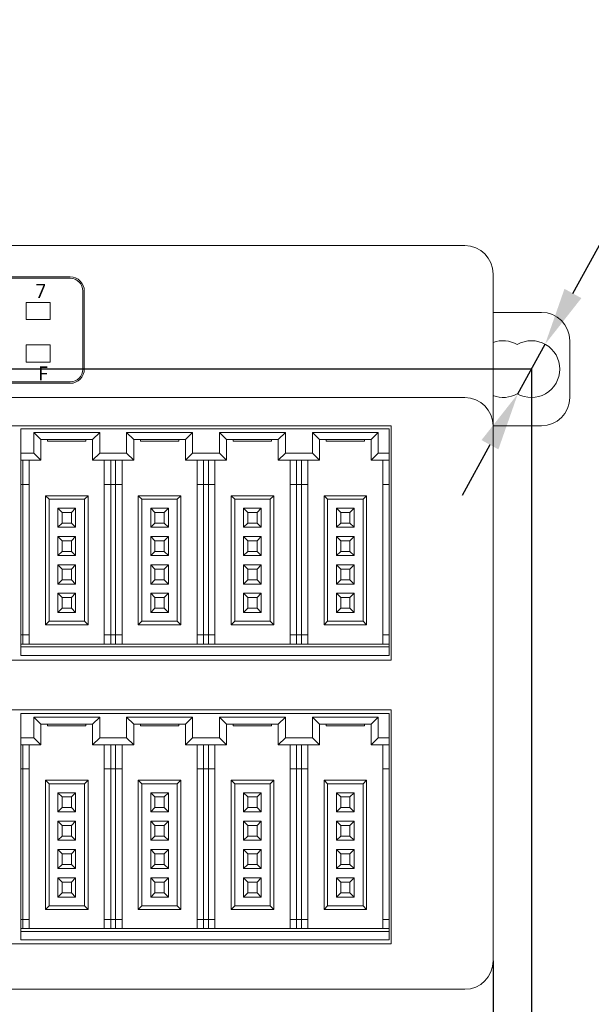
# Model space of a CAD drawing. Header units: millimetres. Extents: x 2293 to 4250, y -591 to 894.
# Tile 25 of 117: x 3591 to 3631, y 115 to 185. Entities that reach past the tile are written whole.
import ezdxf

# ---------------------------------------------------------------- set-up
doc = ezdxf.new("R2010")
doc.units = ezdxf.units.MM
doc.header["$PDSIZE"] = -1
doc.layers.add('1', color=7, linetype='Continuous', lineweight=13)
doc.dimstyles.new('ISO-25', dxfattribs={"dimtxt": 2.5, "dimasz": 2.5, "dimexe": 1.25, "dimexo": 0.625, "dimtad": 1, "dimtxsty": 'Standard', "dimcen": 2.5, "dimadec": 0, "dimazin": 0, "dimtfac": 1, "dimtmove": 0, "dimatfit": 3, "dimfxl": 1, "dimarcsym": 0})

# ---------------------------------------------------------------- blocks, each defined once
blk = doc.blocks.new('*D112')
at = {"color": 0, "lineweight": -2}
for p, q in [((3463.945, 118.506), (3463.945, 93.169)), ((3624.245, 118.506), (3624.245, 93.169)), ((3468.025, 95.169), (3620.165, 95.169))]:
    blk.add_line(p, q, dxfattribs=at)
at = {"color": 0}
for points in [[(3468.025, 95.849), (3468.025, 94.489), (3463.945, 95.169)], [(3620.165, 94.489), (3620.165, 95.849), (3624.245, 95.169)]]:
    blk.add_solid(points, dxfattribs=at)
at = {"layer": 'Defpoints', "color": 0}
for p in [(3463.945, 118.506), (3624.245, 118.506), (3624.245, 95.169)]:
    blk.add_point(p, dxfattribs=at)
at = {"color": 0, "insert": (3544.095, 98.735), "char_height": 3.5, "attachment_point": 5}
blk.add_mtext('160,3%%p0,5', dxfattribs=at)
blk = doc.blocks.new('*D114')
at = {"color": 0, "lineweight": -2}
for p, q in [((3626.945, 160.206), (3450.102, 160.206)), ((3452.102, 156.126), (3452.102, 145.98)), ((3452.102, 129.286), (3452.102, 139.432)), ((3461.245, 125.206), (3450.102, 125.206))]:
    blk.add_line(p, q, dxfattribs=at)
at = {"color": 0}
for points in [[(3452.782, 156.126), (3451.422, 156.126), (3452.102, 160.206)], [(3451.422, 129.286), (3452.782, 129.286), (3452.102, 125.206)]]:
    blk.add_solid(points, dxfattribs=at)
at = {"layer": 'Defpoints', "color": 0}
for p in [(3452.102, 160.206), (3626.945, 160.206), (3461.245, 125.206)]:
    blk.add_point(p, dxfattribs=at)
at = {"color": 0, "insert": (3452.102, 142.706), "char_height": 3.5, "attachment_point": 5}
blk.add_mtext('(35)', dxfattribs=at)
blk = doc.blocks.new('*D115')
at = {"color": 0, "lineweight": -2}
for p, q in [((3626.945, 160.206), (3626.945, 79.056)), ((3461.245, 125.206), (3461.245, 79.056)), ((3465.325, 81.056), (3622.865, 81.056))]:
    blk.add_line(p, q, dxfattribs=at)
at = {"color": 0}
for points in [[(3465.325, 81.736), (3465.325, 80.376), (3461.245, 81.056)], [(3622.865, 80.376), (3622.865, 81.736), (3626.945, 81.056)]]:
    blk.add_solid(points, dxfattribs=at)
at = {"layer": 'Defpoints', "color": 0}
for p in [(3626.945, 160.206), (3461.245, 125.206), (3626.945, 81.056)]:
    blk.add_point(p, dxfattribs=at)
at = {"color": 0, "insert": (3544.095, 84.622), "char_height": 3.5, "attachment_point": 5}
blk.add_mtext('(165,7)', dxfattribs=at)
blk = doc.blocks.new('*D119')
at = {"color": 0, "lineweight": -2}
for p, q in [((3629.872, 165.535), (3637.113, 178.718)), ((3656.72, 178.718), (3637.113, 178.718)), ((3625.982, 158.453), (3627.908, 161.959)), ((3624.018, 154.877), (3622.053, 151.301))]:
    blk.add_line(p, q, dxfattribs=at)
at = {"color": 0}
for points in [[(3629.276, 165.862), (3630.468, 165.207), (3627.908, 161.959)], [(3624.614, 154.549), (3623.422, 155.204), (3625.982, 158.453)]]:
    blk.add_solid(points, dxfattribs=at)
at = {"layer": 'Defpoints', "color": 0}
for p in [(3627.908, 161.959), (3625.982, 158.453)]:
    blk.add_point(p, dxfattribs=at)
at = {"color": 0, "insert": (3648.553, 182.284), "char_height": 3.5, "attachment_point": 5}
blk.add_mtext('∅4%%p0,1', dxfattribs=at)

msp = doc.modelspace()

# ---------------------------------------------------------------- linework, layer by layer
at = {"layer": '1', "color": 92, "linetype": 'Continuous', "lineweight": 13}
for p, q in [((3465.945, 168.906), (3622.245, 168.906)), ((3624.245, 166.906), (3624.245, 159.034)), ((3624.245, 118.506), (3624.245, 156.206)), ((3493.245, 116.506), (3622.245, 116.506))]:
    msp.add_line(p, q, dxfattribs=at)
at = {"layer": '1', "color": 7, "linetype": 'Continuous', "lineweight": 18}
for p, q in [((3465.945, 168.906), (3622.245, 168.906)), ((3493.245, 166.706), (3594.405, 166.706)), ((3594.405, 166.606), (3493.245, 166.606)), ((3624.245, 166.906), (3624.245, 159.034)), ((3595.305, 160.206), (3595.305, 165.706)), ((3595.405, 165.706), (3595.405, 160.206)), ((3591.305, 164.906), (3591.305, 163.706)), ((3593.005, 164.906), (3591.305, 164.906)), ((3591.305, 164.906), (3591.305, 163.706)), ((3593.005, 164.906), (3591.305, 164.906)), ((3593.005, 163.706), (3593.005, 164.906)), ((3593.005, 163.706), (3593.005, 164.906)), ((3627.645, 164.206), (3624.245, 164.206)), ((3591.305, 163.706), (3593.005, 163.706)), ((3591.305, 163.706), (3593.005, 163.706)), ((3591.305, 161.906), (3591.305, 160.706)), ((3593.005, 161.906), (3591.305, 161.906)), ((3593.005, 161.906), (3591.305, 161.906)), ((3591.305, 161.906), (3591.305, 160.706)), ((3593.005, 160.706), (3593.005, 161.906)), ((3593.005, 160.706), (3593.005, 161.906)), ((3629.645, 158.206), (3629.645, 162.206)), ((3591.305, 160.706), (3593.005, 160.706)), ((3591.305, 160.706), (3593.005, 160.706)), ((3493.245, 159.306), (3594.405, 159.306)), ((3594.405, 159.206), (3493.245, 159.206)), ((3622.245, 158.206), (3493.245, 158.206)), ((3564.645, 156.206), (3617.045, 156.206)), ((3617.045, 156.206), (3617.045, 139.706)), ((3624.245, 118.506), (3624.245, 156.206)), ((3624.245, 156.206), (3627.645, 156.206)), ((3590.915, 155.986), (3616.915, 155.986)), ((3590.915, 154.286), (3590.915, 155.986)), ((3591.84, 155.736), (3591.84, 154.286)), ((3596.49, 155.736), (3591.84, 155.736)), ((3591.84, 155.736), (3592.34, 155.236)), ((3596.49, 155.736), (3595.99, 155.236)), ((3596.49, 154.286), (3596.49, 155.736)), ((3598.39, 155.736), (3598.39, 154.286)), ((3603.04, 155.736), (3598.39, 155.736)), ((3598.39, 155.736), (3598.89, 155.236)), ((3603.04, 155.736), (3602.54, 155.236)), ((3603.04, 154.286), (3603.04, 155.736)), ((3604.94, 155.736), (3604.94, 154.286)), ((3609.59, 155.736), (3604.94, 155.736)), ((3604.94, 155.736), (3605.44, 155.236)), ((3609.59, 155.736), (3609.09, 155.236)), ((3609.59, 154.286), (3609.59, 155.736)), ((3611.49, 155.736), (3611.49, 154.286)), ((3616.14, 155.736), (3611.49, 155.736)), ((3611.49, 155.736), (3611.99, 155.236)), ((3616.14, 155.736), (3615.64, 155.236)), ((3616.14, 154.286), (3616.14, 155.736)), ((3616.915, 155.986), (3616.915, 154.286)), ((3592.34, 155.236), (3592.34, 153.786)), ((3595.99, 155.236), (3592.34, 155.236)), ((3592.815, 155.136), (3592.815, 155.236)), ((3592.815, 155.136), (3595.515, 155.136)), ((3595.515, 155.136), (3595.515, 155.236)), ((3595.99, 153.786), (3595.99, 155.236)), ((3598.89, 155.236), (3598.89, 153.786)), ((3602.54, 155.236), (3598.89, 155.236)), ((3599.365, 155.136), (3599.365, 155.236)), ((3599.365, 155.136), (3602.065, 155.136)), ((3602.065, 155.136), (3602.065, 155.236)), ((3602.54, 153.786), (3602.54, 155.236)), ((3605.44, 155.236), (3605.44, 153.786)), ((3609.09, 155.236), (3605.44, 155.236)), ((3605.915, 155.136), (3605.915, 155.236)), ((3605.915, 155.136), (3608.615, 155.136)), ((3608.615, 155.136), (3608.615, 155.236)), ((3609.09, 153.786), (3609.09, 155.236)), ((3615.64, 155.236), (3611.99, 155.236)), ((3611.99, 155.236), (3611.99, 153.786)), ((3612.465, 155.136), (3612.465, 155.236)), ((3612.465, 155.136), (3615.165, 155.136)), ((3615.165, 155.136), (3615.165, 155.236)), ((3615.64, 153.786), (3615.64, 155.236)), ((3591.84, 154.286), (3590.915, 154.286)), ((3590.915, 154.286), (3590.915, 153.786)), ((3591.84, 154.286), (3592.34, 153.786)), ((3596.49, 154.286), (3595.99, 153.786)), ((3598.39, 154.286), (3596.49, 154.286)), ((3598.39, 154.286), (3598.89, 153.786)), ((3603.04, 154.286), (3602.54, 153.786)), ((3604.94, 154.286), (3603.04, 154.286)), ((3604.94, 154.286), (3605.44, 153.786)), ((3609.59, 154.286), (3609.09, 153.786)), ((3611.49, 154.286), (3609.59, 154.286)), ((3611.49, 154.286), (3611.99, 153.786)), ((3616.14, 154.286), (3615.64, 153.786)), ((3616.915, 154.286), (3616.14, 154.286)), ((3616.915, 153.786), (3616.915, 154.286)), ((3590.915, 153.786), (3590.915, 152.086)), ((3592.34, 153.786), (3590.915, 153.786)), ((3591.065, 153.786), (3591.065, 152.086)), ((3591.515, 153.786), (3591.515, 152.086)), ((3598.89, 153.786), (3595.99, 153.786)), ((3596.815, 152.086), (3596.815, 153.786)), ((3597.265, 152.086), (3597.265, 153.786)), ((3597.615, 153.786), (3597.615, 152.086)), ((3598.065, 153.786), (3598.065, 152.086)), ((3605.44, 153.786), (3602.54, 153.786)), ((3603.365, 152.086), (3603.365, 153.786)), ((3603.815, 152.086), (3603.815, 153.786)), ((3604.165, 153.786), (3604.165, 152.086)), ((3604.615, 153.786), (3604.615, 152.086)), ((3611.99, 153.786), (3609.09, 153.786)), ((3609.915, 152.086), (3609.915, 153.786)), ((3610.365, 152.086), (3610.365, 153.786)), ((3610.715, 153.786), (3610.715, 152.086)), ((3611.165, 153.786), (3611.165, 152.086)), ((3616.915, 153.786), (3615.64, 153.786)), ((3616.465, 152.086), (3616.465, 153.786)), ((3616.915, 152.086), (3616.915, 153.786)), ((3590.915, 152.086), (3590.915, 141.486)), ((3591.065, 152.086), (3590.915, 152.086)), ((3591.065, 152.086), (3591.065, 141.486)), ((3591.065, 152.086), (3591.515, 152.086)), ((3591.515, 152.086), (3591.515, 141.486)), ((3596.815, 141.486), (3596.815, 152.086)), ((3596.815, 152.086), (3597.265, 152.086)), ((3597.265, 141.486), (3597.265, 152.086)), ((3597.615, 152.086), (3597.265, 152.086)), ((3597.615, 152.086), (3597.615, 141.486)), ((3597.615, 152.086), (3598.065, 152.086)), ((3598.065, 152.086), (3598.065, 141.486)), ((3603.365, 141.486), (3603.365, 152.086)), ((3603.365, 152.086), (3603.815, 152.086)), ((3603.815, 141.486), (3603.815, 152.086)), ((3604.165, 152.086), (3603.815, 152.086)), ((3604.165, 152.086), (3604.165, 141.486)), ((3604.165, 152.086), (3604.615, 152.086)), ((3604.615, 152.086), (3604.615, 141.486)), ((3609.915, 141.486), (3609.915, 152.086)), ((3609.915, 152.086), (3610.365, 152.086)), ((3610.365, 141.486), (3610.365, 152.086)), ((3610.715, 152.086), (3610.365, 152.086)), ((3610.715, 152.086), (3610.715, 141.486)), ((3610.715, 152.086), (3611.165, 152.086)), ((3611.165, 152.086), (3611.165, 141.486)), ((3616.465, 141.486), (3616.465, 152.086)), ((3616.465, 152.086), (3616.915, 152.086)), ((3616.915, 141.486), (3616.915, 152.086)), ((3595.665, 151.286), (3592.665, 151.286)), ((3592.665, 151.286), (3592.915, 151.036)), ((3592.665, 151.286), (3592.665, 142.186)), ((3595.665, 151.286), (3595.415, 151.036)), ((3595.665, 142.186), (3595.665, 151.286)), ((3599.215, 151.286), (3599.215, 142.186)), ((3602.215, 151.286), (3599.215, 151.286)), ((3599.215, 151.286), (3599.465, 151.036)), ((3602.215, 151.286), (3601.965, 151.036)), ((3602.215, 142.186), (3602.215, 151.286)), ((3605.765, 151.286), (3605.765, 142.186)), ((3605.765, 151.286), (3606.015, 151.036)), ((3608.765, 151.286), (3605.765, 151.286)), ((3608.765, 151.286), (3608.515, 151.036)), ((3608.765, 142.186), (3608.765, 151.286)), ((3612.315, 151.286), (3612.565, 151.036)), ((3612.315, 151.286), (3612.315, 142.186)), ((3615.315, 151.286), (3612.315, 151.286)), ((3615.315, 151.286), (3615.065, 151.036)), ((3615.315, 142.186), (3615.315, 151.286)), ((3595.415, 151.036), (3592.915, 151.036)), ((3592.915, 151.036), (3592.915, 142.436)), ((3595.415, 142.436), (3595.415, 151.036)), ((3599.465, 151.036), (3599.465, 142.436)), ((3601.965, 151.036), (3599.465, 151.036)), ((3601.965, 142.436), (3601.965, 151.036)), ((3606.015, 151.036), (3606.015, 142.436)), ((3608.515, 151.036), (3606.015, 151.036)), ((3608.515, 142.436), (3608.515, 151.036)), ((3612.565, 151.036), (3612.565, 142.436)), ((3615.065, 151.036), (3612.565, 151.036)), ((3615.065, 142.436), (3615.065, 151.036)), ((3593.54, 150.411), (3593.84, 150.111)), ((3593.54, 150.411), (3593.54, 149.061)), ((3594.79, 150.411), (3593.54, 150.411)), ((3593.84, 150.111), (3593.84, 149.361)), ((3594.49, 150.111), (3593.84, 150.111)), ((3594.79, 150.411), (3594.49, 150.111)), ((3594.49, 149.361), (3594.49, 150.111)), ((3594.79, 149.061), (3594.79, 150.411)), ((3601.34, 150.411), (3600.09, 150.411)), ((3600.09, 150.411), (3600.39, 150.111)), ((3600.09, 150.411), (3600.09, 149.061)), ((3601.04, 150.111), (3600.39, 150.111)), ((3600.39, 150.111), (3600.39, 149.361)), ((3601.34, 150.411), (3601.04, 150.111)), ((3601.04, 149.361), (3601.04, 150.111)), ((3601.34, 149.061), (3601.34, 150.411)), ((3606.64, 150.411), (3606.94, 150.111)), ((3606.64, 150.411), (3606.64, 149.061)), ((3607.89, 150.411), (3606.64, 150.411)), ((3606.94, 150.111), (3606.94, 149.361)), ((3607.59, 150.111), (3606.94, 150.111)), ((3607.89, 150.411), (3607.59, 150.111)), ((3607.59, 149.361), (3607.59, 150.111)), ((3607.89, 149.061), (3607.89, 150.411)), ((3613.19, 150.411), (3613.49, 150.111)), ((3613.19, 150.411), (3613.19, 149.061)), ((3614.44, 150.411), (3613.19, 150.411)), ((3613.49, 150.111), (3613.49, 149.361)), ((3614.14, 150.111), (3613.49, 150.111)), ((3614.44, 150.411), (3614.14, 150.111)), ((3614.14, 149.361), (3614.14, 150.111)), ((3614.44, 149.061), (3614.44, 150.411)), ((3593.54, 149.061), (3593.84, 149.361)), ((3593.84, 149.361), (3594.49, 149.361)), ((3594.79, 149.061), (3594.49, 149.361)), ((3600.09, 149.061), (3600.39, 149.361)), ((3600.39, 149.361), (3601.04, 149.361)), ((3601.34, 149.061), (3601.04, 149.361)), ((3606.64, 149.061), (3606.94, 149.361)), ((3606.94, 149.361), (3607.59, 149.361)), ((3607.89, 149.061), (3607.59, 149.361)), ((3613.19, 149.061), (3613.49, 149.361)), ((3613.49, 149.361), (3614.14, 149.361)), ((3614.44, 149.061), (3614.14, 149.361)), ((3593.54, 149.061), (3594.79, 149.061)), ((3600.09, 149.061), (3601.34, 149.061)), ((3606.64, 149.061), (3607.89, 149.061)), ((3613.19, 149.061), (3614.44, 149.061)), ((3593.54, 148.411), (3593.54, 147.061)), ((3594.79, 148.411), (3593.54, 148.411)), ((3593.54, 148.411), (3593.84, 148.111)), ((3593.84, 148.111), (3593.84, 147.361)), ((3594.49, 148.111), (3593.84, 148.111)), ((3594.79, 148.411), (3594.49, 148.111)), ((3594.49, 147.361), (3594.49, 148.111)), ((3594.79, 147.061), (3594.79, 148.411)), ((3600.09, 148.411), (3600.39, 148.111)), ((3600.09, 148.411), (3600.09, 147.061)), ((3601.34, 148.411), (3600.09, 148.411)), ((3600.39, 148.111), (3600.39, 147.361)), ((3601.04, 148.111), (3600.39, 148.111)), ((3601.34, 148.411), (3601.04, 148.111)), ((3601.04, 147.361), (3601.04, 148.111)), ((3601.34, 147.061), (3601.34, 148.411)), ((3606.64, 148.411), (3606.94, 148.111)), ((3606.64, 148.411), (3606.64, 147.061)), ((3607.89, 148.411), (3606.64, 148.411)), ((3607.59, 148.111), (3606.94, 148.111)), ((3606.94, 148.111), (3606.94, 147.361)), ((3607.89, 148.411), (3607.59, 148.111)), ((3607.59, 147.361), (3607.59, 148.111)), ((3607.89, 147.061), (3607.89, 148.411)), ((3613.19, 148.411), (3613.49, 148.111)), ((3613.19, 148.411), (3613.19, 147.061)), ((3614.44, 148.411), (3613.19, 148.411)), ((3613.49, 148.111), (3613.49, 147.361)), ((3614.14, 148.111), (3613.49, 148.111)), ((3614.44, 148.411), (3614.14, 148.111)), ((3614.14, 147.361), (3614.14, 148.111)), ((3614.44, 147.061), (3614.44, 148.411)), ((3593.54, 147.061), (3593.84, 147.361)), ((3593.84, 147.361), (3594.49, 147.361)), ((3594.79, 147.061), (3594.49, 147.361)), ((3600.09, 147.061), (3600.39, 147.361)), ((3600.39, 147.361), (3601.04, 147.361)), ((3601.34, 147.061), (3601.04, 147.361)), ((3606.64, 147.061), (3606.94, 147.361)), ((3606.94, 147.361), (3607.59, 147.361)), ((3607.89, 147.061), (3607.59, 147.361)), ((3613.19, 147.061), (3613.49, 147.361)), ((3613.49, 147.361), (3614.14, 147.361)), ((3614.44, 147.061), (3614.14, 147.361)), ((3593.54, 147.061), (3594.79, 147.061)), ((3593.54, 146.411), (3593.54, 145.061)), ((3594.79, 146.411), (3593.54, 146.411)), ((3593.54, 146.411), (3593.84, 146.111)), ((3594.79, 146.411), (3594.49, 146.111)), ((3594.79, 145.061), (3594.79, 146.411)), ((3600.09, 147.061), (3601.34, 147.061)), ((3600.09, 146.411), (3600.09, 145.061)), ((3601.34, 146.411), (3600.09, 146.411)), ((3600.09, 146.411), (3600.39, 146.111)), ((3601.34, 146.411), (3601.04, 146.111)), ((3601.34, 145.061), (3601.34, 146.411)), ((3606.64, 147.061), (3607.89, 147.061)), ((3607.89, 146.411), (3606.64, 146.411)), ((3606.64, 146.411), (3606.94, 146.111)), ((3606.64, 146.411), (3606.64, 145.061)), ((3607.89, 146.411), (3607.59, 146.111)), ((3607.89, 145.061), (3607.89, 146.411)), ((3613.19, 147.061), (3614.44, 147.061)), ((3613.19, 146.411), (3613.19, 145.061)), ((3614.44, 146.411), (3613.19, 146.411)), ((3613.19, 146.411), (3613.49, 146.111)), ((3614.44, 146.411), (3614.14, 146.111)), ((3614.44, 145.061), (3614.44, 146.411)), ((3593.84, 146.111), (3593.84, 145.361)), ((3594.49, 146.111), (3593.84, 146.111)), ((3594.49, 145.361), (3594.49, 146.111)), ((3600.39, 146.111), (3600.39, 145.361)), ((3601.04, 146.111), (3600.39, 146.111)), ((3601.04, 145.361), (3601.04, 146.111)), ((3607.59, 146.111), (3606.94, 146.111)), ((3606.94, 146.111), (3606.94, 145.361)), ((3607.59, 145.361), (3607.59, 146.111)), ((3613.49, 146.111), (3613.49, 145.361)), ((3614.14, 146.111), (3613.49, 146.111)), ((3614.14, 145.361), (3614.14, 146.111)), ((3593.54, 145.061), (3593.84, 145.361)), ((3593.54, 145.061), (3594.79, 145.061)), ((3593.84, 145.361), (3594.49, 145.361)), ((3594.79, 145.061), (3594.49, 145.361)), ((3600.09, 145.061), (3600.39, 145.361)), ((3600.09, 145.061), (3601.34, 145.061)), ((3600.39, 145.361), (3601.04, 145.361)), ((3601.34, 145.061), (3601.04, 145.361)), ((3606.64, 145.061), (3606.94, 145.361)), ((3606.64, 145.061), (3607.89, 145.061)), ((3606.94, 145.361), (3607.59, 145.361)), ((3607.89, 145.061), (3607.59, 145.361)), ((3613.19, 145.061), (3613.49, 145.361)), ((3613.19, 145.061), (3614.44, 145.061)), ((3613.49, 145.361), (3614.14, 145.361)), ((3614.44, 145.061), (3614.14, 145.361)), ((3594.79, 144.411), (3593.54, 144.411)), ((3593.54, 144.411), (3593.84, 144.111)), ((3593.54, 144.411), (3593.54, 143.061)), ((3594.79, 144.411), (3594.49, 144.111)), ((3594.79, 143.061), (3594.79, 144.411)), ((3600.09, 144.411), (3600.09, 143.061)), ((3601.34, 144.411), (3600.09, 144.411)), ((3600.09, 144.411), (3600.39, 144.111)), ((3601.34, 144.411), (3601.04, 144.111)), ((3601.34, 143.061), (3601.34, 144.411)), ((3606.64, 144.411), (3606.94, 144.111)), ((3606.64, 144.411), (3606.64, 143.061)), ((3607.89, 144.411), (3606.64, 144.411)), ((3607.89, 144.411), (3607.59, 144.111)), ((3607.89, 143.061), (3607.89, 144.411)), ((3613.19, 144.411), (3613.19, 143.061)), ((3614.44, 144.411), (3613.19, 144.411)), ((3613.19, 144.411), (3613.49, 144.111)), ((3614.44, 144.411), (3614.14, 144.111)), ((3614.44, 143.061), (3614.44, 144.411)), ((3594.49, 144.111), (3593.84, 144.111)), ((3593.84, 144.111), (3593.84, 143.361)), ((3594.49, 143.361), (3594.49, 144.111)), ((3600.39, 144.111), (3600.39, 143.361)), ((3601.04, 144.111), (3600.39, 144.111)), ((3601.04, 143.361), (3601.04, 144.111)), ((3607.59, 144.111), (3606.94, 144.111)), ((3606.94, 144.111), (3606.94, 143.361)), ((3607.59, 143.361), (3607.59, 144.111)), ((3613.49, 144.111), (3613.49, 143.361)), ((3614.14, 144.111), (3613.49, 144.111)), ((3614.14, 143.361), (3614.14, 144.111)), ((3593.54, 143.061), (3593.84, 143.361)), ((3593.54, 143.061), (3594.79, 143.061)), ((3593.84, 143.361), (3594.49, 143.361)), ((3594.79, 143.061), (3594.49, 143.361)), ((3600.09, 143.061), (3600.39, 143.361)), ((3600.09, 143.061), (3601.34, 143.061)), ((3600.39, 143.361), (3601.04, 143.361)), ((3601.34, 143.061), (3601.04, 143.361)), ((3606.64, 143.061), (3606.94, 143.361)), ((3606.64, 143.061), (3607.89, 143.061)), ((3606.94, 143.361), (3607.59, 143.361)), ((3607.89, 143.061), (3607.59, 143.361)), ((3613.19, 143.061), (3613.49, 143.361)), ((3613.19, 143.061), (3614.44, 143.061)), ((3613.49, 143.361), (3614.14, 143.361)), ((3614.44, 143.061), (3614.14, 143.361)), ((3592.665, 142.186), (3592.915, 142.436)), ((3592.915, 142.436), (3595.415, 142.436)), ((3595.665, 142.186), (3595.415, 142.436)), ((3599.215, 142.186), (3599.465, 142.436)), ((3599.465, 142.436), (3601.965, 142.436)), ((3602.215, 142.186), (3601.965, 142.436)), ((3605.765, 142.186), (3606.015, 142.436)), ((3606.015, 142.436), (3608.515, 142.436)), ((3608.765, 142.186), (3608.515, 142.436)), ((3612.315, 142.186), (3612.565, 142.436)), ((3612.565, 142.436), (3615.065, 142.436)), ((3615.315, 142.186), (3615.065, 142.436)), ((3592.665, 142.186), (3595.665, 142.186)), ((3599.215, 142.186), (3602.215, 142.186)), ((3605.765, 142.186), (3608.765, 142.186)), ((3612.315, 142.186), (3615.315, 142.186)), ((3590.915, 141.486), (3590.915, 140.836)), ((3591.065, 141.486), (3590.915, 141.486)), ((3591.065, 141.486), (3591.065, 140.836)), ((3591.515, 141.486), (3591.065, 141.486)), ((3591.515, 141.486), (3591.515, 140.836)), ((3597.265, 141.486), (3596.815, 141.486)), ((3596.815, 140.836), (3596.815, 141.486)), ((3597.265, 140.836), (3597.265, 141.486)), ((3597.615, 141.486), (3597.265, 141.486)), ((3598.065, 141.486), (3597.615, 141.486)), ((3597.615, 141.486), (3597.615, 140.836)), ((3598.065, 141.486), (3598.065, 140.836)), ((3603.815, 141.486), (3603.365, 141.486)), ((3603.365, 140.836), (3603.365, 141.486)), ((3604.165, 141.486), (3603.815, 141.486)), ((3603.815, 140.836), (3603.815, 141.486)), ((3604.615, 141.486), (3604.165, 141.486)), ((3604.165, 141.486), (3604.165, 140.836)), ((3604.615, 141.486), (3604.615, 140.836)), ((3610.365, 141.486), (3609.915, 141.486)), ((3609.915, 140.836), (3609.915, 141.486)), ((3610.365, 140.836), (3610.365, 141.486)), ((3610.715, 141.486), (3610.365, 141.486)), ((3610.715, 141.486), (3610.715, 140.836)), ((3611.165, 141.486), (3610.715, 141.486)), ((3611.165, 141.486), (3611.165, 140.836)), ((3616.915, 141.486), (3616.465, 141.486)), ((3616.465, 140.836), (3616.465, 141.486)), ((3616.915, 140.836), (3616.915, 141.486)), ((3590.915, 140.836), (3590.915, 140.636)), ((3590.915, 140.836), (3616.915, 140.836)), ((3590.915, 140.636), (3616.915, 140.636)), ((3590.915, 140.036), (3590.915, 140.636)), ((3616.915, 140.636), (3616.915, 140.836)), ((3616.915, 140.636), (3616.915, 140.036)), ((3617.045, 139.706), (3564.645, 139.706)), ((3616.915, 140.036), (3590.915, 140.036)), ((3564.645, 136.206), (3617.045, 136.206)), ((3617.045, 136.206), (3617.045, 119.706)), ((3590.915, 135.931), (3616.915, 135.931)), ((3590.915, 134.231), (3590.915, 135.931)), ((3591.84, 135.681), (3592.34, 135.181)), ((3591.84, 135.681), (3591.84, 134.231)), ((3596.49, 135.681), (3591.84, 135.681)), ((3596.49, 135.681), (3595.99, 135.181)), ((3596.49, 134.231), (3596.49, 135.681)), ((3598.39, 135.681), (3598.89, 135.181)), ((3598.39, 135.681), (3598.39, 134.231)), ((3603.04, 135.681), (3598.39, 135.681)), ((3603.04, 135.681), (3602.54, 135.181)), ((3603.04, 134.231), (3603.04, 135.681)), ((3604.94, 135.681), (3605.44, 135.181)), ((3604.94, 135.681), (3604.94, 134.231)), ((3609.59, 135.681), (3604.94, 135.681)), ((3609.59, 135.681), (3609.09, 135.181)), ((3609.59, 134.231), (3609.59, 135.681)), ((3611.49, 135.681), (3611.99, 135.181)), ((3611.49, 135.681), (3611.49, 134.231)), ((3616.14, 135.681), (3611.49, 135.681)), ((3616.14, 135.681), (3615.64, 135.181)), ((3616.14, 134.231), (3616.14, 135.681)), ((3616.915, 135.931), (3616.915, 134.231)), ((3592.34, 135.181), (3592.34, 133.731)), ((3595.99, 135.181), (3592.34, 135.181)), ((3592.815, 135.081), (3592.815, 135.181)), ((3592.815, 135.081), (3595.515, 135.081)), ((3595.515, 135.081), (3595.515, 135.181)), ((3595.99, 133.731), (3595.99, 135.181)), ((3598.89, 135.181), (3598.89, 133.731)), ((3602.54, 135.181), (3598.89, 135.181)), ((3599.365, 135.081), (3599.365, 135.181)), ((3599.365, 135.081), (3602.065, 135.081)), ((3602.065, 135.081), (3602.065, 135.181)), ((3602.54, 133.731), (3602.54, 135.181)), ((3609.09, 135.181), (3605.44, 135.181)), ((3605.44, 135.181), (3605.44, 133.731)), ((3605.915, 135.081), (3605.915, 135.181)), ((3605.915, 135.081), (3608.615, 135.081)), ((3608.615, 135.081), (3608.615, 135.181)), ((3609.09, 133.731), (3609.09, 135.181)), ((3615.64, 135.181), (3611.99, 135.181)), ((3611.99, 135.181), (3611.99, 133.731)), ((3612.465, 135.081), (3612.465, 135.181)), ((3612.465, 135.081), (3615.165, 135.081)), ((3615.165, 135.081), (3615.165, 135.181)), ((3615.64, 133.731), (3615.64, 135.181)), ((3590.915, 134.231), (3590.915, 133.731)), ((3591.84, 134.231), (3590.915, 134.231)), ((3591.84, 134.231), (3592.34, 133.731)), ((3596.49, 134.231), (3595.99, 133.731)), ((3598.39, 134.231), (3596.49, 134.231)), ((3598.39, 134.231), (3598.89, 133.731)), ((3603.04, 134.231), (3602.54, 133.731)), ((3604.94, 134.231), (3603.04, 134.231)), ((3604.94, 134.231), (3605.44, 133.731)), ((3609.59, 134.231), (3609.09, 133.731)), ((3611.49, 134.231), (3609.59, 134.231)), ((3611.49, 134.231), (3611.99, 133.731)), ((3616.14, 134.231), (3615.64, 133.731)), ((3616.915, 134.231), (3616.14, 134.231)), ((3616.915, 133.731), (3616.915, 134.231)), ((3590.915, 133.731), (3590.915, 132.031)), ((3592.34, 133.731), (3590.915, 133.731)), ((3591.065, 133.731), (3591.065, 132.031)), ((3591.515, 133.731), (3591.515, 132.031)), ((3598.89, 133.731), (3595.99, 133.731)), ((3596.815, 132.031), (3596.815, 133.731)), ((3597.265, 132.031), (3597.265, 133.731)), ((3597.615, 133.731), (3597.615, 132.031)), ((3598.065, 133.731), (3598.065, 132.031)), ((3605.44, 133.731), (3602.54, 133.731)), ((3603.365, 132.031), (3603.365, 133.731)), ((3603.815, 132.031), (3603.815, 133.731)), ((3604.165, 133.731), (3604.165, 132.031)), ((3604.615, 133.731), (3604.615, 132.031)), ((3611.99, 133.731), (3609.09, 133.731)), ((3609.915, 132.031), (3609.915, 133.731)), ((3610.365, 132.031), (3610.365, 133.731)), ((3610.715, 133.731), (3610.715, 132.031)), ((3611.165, 133.731), (3611.165, 132.031)), ((3616.915, 133.731), (3615.64, 133.731)), ((3616.465, 132.031), (3616.465, 133.731)), ((3616.915, 132.031), (3616.915, 133.731)), ((3590.915, 132.031), (3590.915, 121.431)), ((3591.065, 132.031), (3590.915, 132.031)), ((3591.065, 132.031), (3591.065, 121.431)), ((3591.065, 132.031), (3591.515, 132.031)), ((3591.515, 132.031), (3591.515, 121.431)), ((3596.815, 121.431), (3596.815, 132.031)), ((3596.815, 132.031), (3597.265, 132.031)), ((3597.265, 121.431), (3597.265, 132.031)), ((3597.615, 132.031), (3597.265, 132.031)), ((3597.615, 132.031), (3597.615, 121.431)), ((3597.615, 132.031), (3598.065, 132.031)), ((3598.065, 132.031), (3598.065, 121.431)), ((3603.365, 121.431), (3603.365, 132.031)), ((3603.365, 132.031), (3603.815, 132.031)), ((3603.815, 121.431), (3603.815, 132.031)), ((3604.165, 132.031), (3603.815, 132.031)), ((3604.165, 132.031), (3604.165, 121.431)), ((3604.165, 132.031), (3604.615, 132.031)), ((3604.615, 132.031), (3604.615, 121.431)), ((3609.915, 121.431), (3609.915, 132.031)), ((3609.915, 132.031), (3610.365, 132.031)), ((3610.365, 121.431), (3610.365, 132.031)), ((3610.715, 132.031), (3610.365, 132.031)), ((3610.715, 132.031), (3610.715, 121.431)), ((3610.715, 132.031), (3611.165, 132.031)), ((3611.165, 132.031), (3611.165, 121.431)), ((3616.465, 121.431), (3616.465, 132.031)), ((3616.465, 132.031), (3616.915, 132.031)), ((3616.915, 121.431), (3616.915, 132.031)), ((3592.665, 131.231), (3592.665, 122.131)), ((3595.665, 131.231), (3592.665, 131.231)), ((3592.665, 131.231), (3592.915, 130.981)), ((3595.665, 131.231), (3595.415, 130.981)), ((3595.665, 122.131), (3595.665, 131.231)), ((3599.215, 131.231), (3599.215, 122.131)), ((3602.215, 131.231), (3599.215, 131.231)), ((3599.215, 131.231), (3599.465, 130.981)), ((3602.215, 131.231), (3601.965, 130.981)), ((3602.215, 122.131), (3602.215, 131.231)), ((3608.765, 131.231), (3605.765, 131.231)), ((3605.765, 131.231), (3605.765, 122.131)), ((3605.765, 131.231), (3606.015, 130.981)), ((3608.765, 131.231), (3608.515, 130.981)), ((3608.765, 122.131), (3608.765, 131.231)), ((3615.315, 131.231), (3612.315, 131.231)), ((3612.315, 131.231), (3612.565, 130.981)), ((3612.315, 131.231), (3612.315, 122.131)), ((3615.315, 131.231), (3615.065, 130.981)), ((3615.315, 122.131), (3615.315, 131.231)), ((3595.415, 130.981), (3592.915, 130.981)), ((3592.915, 130.981), (3592.915, 122.381)), ((3595.415, 122.381), (3595.415, 130.981)), ((3599.465, 130.981), (3599.465, 122.381)), ((3601.965, 130.981), (3599.465, 130.981)), ((3601.965, 122.381), (3601.965, 130.981)), ((3608.515, 130.981), (3606.015, 130.981)), ((3606.015, 130.981), (3606.015, 122.381)), ((3608.515, 122.381), (3608.515, 130.981)), ((3615.065, 130.981), (3612.565, 130.981)), ((3612.565, 130.981), (3612.565, 122.381)), ((3615.065, 122.381), (3615.065, 130.981)), ((3594.79, 130.356), (3593.54, 130.356)), ((3593.54, 130.356), (3593.84, 130.056)), ((3593.54, 130.356), (3593.54, 129.006)), ((3594.49, 130.056), (3593.84, 130.056)), ((3593.84, 130.056), (3593.84, 129.306)), ((3594.79, 130.356), (3594.49, 130.056)), ((3594.49, 129.306), (3594.49, 130.056)), ((3594.79, 129.006), (3594.79, 130.356)), ((3600.09, 130.356), (3600.09, 129.006)), ((3601.34, 130.356), (3600.09, 130.356)), ((3600.09, 130.356), (3600.39, 130.056)), ((3600.39, 130.056), (3600.39, 129.306)), ((3601.04, 130.056), (3600.39, 130.056)), ((3601.34, 130.356), (3601.04, 130.056)), ((3601.04, 129.306), (3601.04, 130.056)), ((3601.34, 129.006), (3601.34, 130.356)), ((3607.89, 130.356), (3606.64, 130.356)), ((3606.64, 130.356), (3606.94, 130.056)), ((3606.64, 130.356), (3606.64, 129.006)), ((3607.59, 130.056), (3606.94, 130.056)), ((3606.94, 130.056), (3606.94, 129.306)), ((3607.89, 130.356), (3607.59, 130.056)), ((3607.59, 129.306), (3607.59, 130.056)), ((3607.89, 129.006), (3607.89, 130.356)), ((3613.19, 130.356), (3613.49, 130.056)), ((3613.19, 130.356), (3613.19, 129.006)), ((3614.44, 130.356), (3613.19, 130.356)), ((3614.14, 130.056), (3613.49, 130.056)), ((3613.49, 130.056), (3613.49, 129.306)), ((3614.44, 130.356), (3614.14, 130.056)), ((3614.14, 129.306), (3614.14, 130.056)), ((3614.44, 129.006), (3614.44, 130.356)), ((3593.54, 129.006), (3593.84, 129.306)), ((3593.84, 129.306), (3594.49, 129.306)), ((3594.79, 129.006), (3594.49, 129.306)), ((3600.09, 129.006), (3600.39, 129.306)), ((3600.39, 129.306), (3601.04, 129.306)), ((3601.34, 129.006), (3601.04, 129.306)), ((3606.64, 129.006), (3606.94, 129.306)), ((3606.94, 129.306), (3607.59, 129.306)), ((3607.89, 129.006), (3607.59, 129.306)), ((3613.19, 129.006), (3613.49, 129.306)), ((3613.49, 129.306), (3614.14, 129.306)), ((3614.44, 129.006), (3614.14, 129.306)), ((3593.54, 129.006), (3594.79, 129.006)), ((3593.54, 128.356), (3593.54, 127.006)), ((3594.79, 128.356), (3593.54, 128.356)), ((3593.54, 128.356), (3593.84, 128.056)), ((3594.79, 128.356), (3594.49, 128.056)), ((3594.79, 127.006), (3594.79, 128.356)), ((3600.09, 129.006), (3601.34, 129.006)), ((3601.34, 128.356), (3600.09, 128.356)), ((3600.09, 128.356), (3600.39, 128.056)), ((3600.09, 128.356), (3600.09, 127.006)), ((3601.34, 128.356), (3601.04, 128.056)), ((3601.34, 127.006), (3601.34, 128.356)), ((3606.64, 129.006), (3607.89, 129.006)), ((3607.89, 128.356), (3606.64, 128.356)), ((3606.64, 128.356), (3606.94, 128.056)), ((3606.64, 128.356), (3606.64, 127.006)), ((3607.89, 128.356), (3607.59, 128.056)), ((3607.89, 127.006), (3607.89, 128.356)), ((3613.19, 129.006), (3614.44, 129.006)), ((3613.19, 128.356), (3613.49, 128.056)), ((3613.19, 128.356), (3613.19, 127.006)), ((3614.44, 128.356), (3613.19, 128.356)), ((3614.44, 128.356), (3614.14, 128.056)), ((3614.44, 127.006), (3614.44, 128.356)), ((3593.84, 128.056), (3593.84, 127.306)), ((3594.49, 128.056), (3593.84, 128.056)), ((3594.49, 127.306), (3594.49, 128.056)), ((3601.04, 128.056), (3600.39, 128.056)), ((3600.39, 128.056), (3600.39, 127.306)), ((3601.04, 127.306), (3601.04, 128.056)), ((3607.59, 128.056), (3606.94, 128.056)), ((3606.94, 128.056), (3606.94, 127.306)), ((3607.59, 127.306), (3607.59, 128.056)), ((3614.14, 128.056), (3613.49, 128.056)), ((3613.49, 128.056), (3613.49, 127.306)), ((3614.14, 127.306), (3614.14, 128.056)), ((3593.54, 127.006), (3593.84, 127.306)), ((3593.54, 127.006), (3594.79, 127.006)), ((3593.84, 127.306), (3594.49, 127.306)), ((3594.79, 127.006), (3594.49, 127.306)), ((3600.09, 127.006), (3600.39, 127.306)), ((3600.09, 127.006), (3601.34, 127.006)), ((3600.39, 127.306), (3601.04, 127.306)), ((3601.34, 127.006), (3601.04, 127.306)), ((3606.64, 127.006), (3606.94, 127.306)), ((3606.64, 127.006), (3607.89, 127.006)), ((3606.94, 127.306), (3607.59, 127.306)), ((3607.89, 127.006), (3607.59, 127.306)), ((3613.19, 127.006), (3613.49, 127.306)), ((3613.19, 127.006), (3614.44, 127.006)), ((3613.49, 127.306), (3614.14, 127.306)), ((3614.44, 127.006), (3614.14, 127.306)), ((3593.54, 126.356), (3593.84, 126.056)), ((3593.54, 126.356), (3593.54, 125.006)), ((3594.79, 126.356), (3593.54, 126.356)), ((3594.79, 126.356), (3594.49, 126.056)), ((3594.79, 125.006), (3594.79, 126.356)), ((3600.09, 126.356), (3600.39, 126.056)), ((3600.09, 126.356), (3600.09, 125.006)), ((3601.34, 126.356), (3600.09, 126.356)), ((3601.34, 126.356), (3601.04, 126.056)), ((3601.34, 125.006), (3601.34, 126.356)), ((3606.64, 126.356), (3606.64, 125.006)), ((3607.89, 126.356), (3606.64, 126.356)), ((3606.64, 126.356), (3606.94, 126.056)), ((3607.89, 126.356), (3607.59, 126.056)), ((3607.89, 125.006), (3607.89, 126.356)), ((3613.19, 126.356), (3613.49, 126.056)), ((3613.19, 126.356), (3613.19, 125.006)), ((3614.44, 126.356), (3613.19, 126.356)), ((3614.44, 126.356), (3614.14, 126.056)), ((3614.44, 125.006), (3614.44, 126.356)), ((3594.49, 126.056), (3593.84, 126.056)), ((3593.84, 126.056), (3593.84, 125.306)), ((3594.49, 125.306), (3594.49, 126.056)), ((3600.39, 126.056), (3600.39, 125.306)), ((3601.04, 126.056), (3600.39, 126.056)), ((3601.04, 125.306), (3601.04, 126.056)), ((3606.94, 126.056), (3606.94, 125.306)), ((3607.59, 126.056), (3606.94, 126.056)), ((3607.59, 125.306), (3607.59, 126.056)), ((3613.49, 126.056), (3613.49, 125.306)), ((3614.14, 126.056), (3613.49, 126.056)), ((3614.14, 125.306), (3614.14, 126.056)), ((3593.54, 125.006), (3593.84, 125.306)), ((3593.54, 125.006), (3594.79, 125.006)), ((3593.84, 125.306), (3594.49, 125.306)), ((3594.79, 125.006), (3594.49, 125.306)), ((3600.09, 125.006), (3600.39, 125.306)), ((3600.09, 125.006), (3601.34, 125.006)), ((3600.39, 125.306), (3601.04, 125.306)), ((3601.34, 125.006), (3601.04, 125.306)), ((3606.64, 125.006), (3606.94, 125.306)), ((3606.64, 125.006), (3607.89, 125.006)), ((3606.94, 125.306), (3607.59, 125.306)), ((3607.89, 125.006), (3607.59, 125.306)), ((3613.19, 125.006), (3613.49, 125.306)), ((3613.19, 125.006), (3614.44, 125.006)), ((3613.49, 125.306), (3614.14, 125.306)), ((3614.44, 125.006), (3614.14, 125.306)), ((3594.79, 124.356), (3593.54, 124.356)), ((3593.54, 124.356), (3593.84, 124.056)), ((3593.54, 124.356), (3593.54, 123.006)), ((3594.79, 124.356), (3594.49, 124.056)), ((3594.79, 123.006), (3594.79, 124.356)), ((3600.09, 124.356), (3600.39, 124.056)), ((3600.09, 124.356), (3600.09, 123.006)), ((3601.34, 124.356), (3600.09, 124.356)), ((3601.34, 124.356), (3601.04, 124.056)), ((3601.34, 123.006), (3601.34, 124.356)), ((3606.64, 124.356), (3606.94, 124.056)), ((3606.64, 124.356), (3606.64, 123.006)), ((3607.89, 124.356), (3606.64, 124.356)), ((3607.89, 124.356), (3607.59, 124.056)), ((3607.89, 123.006), (3607.89, 124.356)), ((3613.19, 124.356), (3613.49, 124.056)), ((3613.19, 124.356), (3613.19, 123.006)), ((3614.44, 124.356), (3613.19, 124.356)), ((3614.44, 124.356), (3614.14, 124.056)), ((3614.44, 123.006), (3614.44, 124.356)), ((3594.49, 124.056), (3593.84, 124.056)), ((3593.84, 124.056), (3593.84, 123.306)), ((3594.49, 123.306), (3594.49, 124.056)), ((3601.04, 124.056), (3600.39, 124.056)), ((3600.39, 124.056), (3600.39, 123.306)), ((3601.04, 123.306), (3601.04, 124.056)), ((3607.59, 124.056), (3606.94, 124.056)), ((3606.94, 124.056), (3606.94, 123.306)), ((3607.59, 123.306), (3607.59, 124.056)), ((3614.14, 124.056), (3613.49, 124.056)), ((3613.49, 124.056), (3613.49, 123.306)), ((3614.14, 123.306), (3614.14, 124.056)), ((3593.54, 123.006), (3593.84, 123.306)), ((3593.54, 123.006), (3594.79, 123.006)), ((3593.84, 123.306), (3594.49, 123.306)), ((3594.79, 123.006), (3594.49, 123.306)), ((3600.09, 123.006), (3600.39, 123.306)), ((3600.09, 123.006), (3601.34, 123.006)), ((3600.39, 123.306), (3601.04, 123.306)), ((3601.34, 123.006), (3601.04, 123.306)), ((3606.64, 123.006), (3606.94, 123.306)), ((3606.64, 123.006), (3607.89, 123.006)), ((3606.94, 123.306), (3607.59, 123.306)), ((3607.89, 123.006), (3607.59, 123.306)), ((3613.19, 123.006), (3613.49, 123.306)), ((3613.19, 123.006), (3614.44, 123.006)), ((3613.49, 123.306), (3614.14, 123.306)), ((3614.44, 123.006), (3614.14, 123.306)), ((3592.665, 122.131), (3592.915, 122.381)), ((3592.665, 122.131), (3595.665, 122.131)), ((3592.915, 122.381), (3595.415, 122.381)), ((3595.665, 122.131), (3595.415, 122.381)), ((3599.215, 122.131), (3599.465, 122.381)), ((3599.215, 122.131), (3602.215, 122.131)), ((3599.465, 122.381), (3601.965, 122.381)), ((3602.215, 122.131), (3601.965, 122.381)), ((3605.765, 122.131), (3606.015, 122.381)), ((3605.765, 122.131), (3608.765, 122.131)), ((3606.015, 122.381), (3608.515, 122.381)), ((3608.765, 122.131), (3608.515, 122.381)), ((3612.315, 122.131), (3612.565, 122.381)), ((3612.315, 122.131), (3615.315, 122.131)), ((3612.565, 122.381), (3615.065, 122.381)), ((3615.315, 122.131), (3615.065, 122.381)), ((3590.915, 121.431), (3590.915, 120.781)), ((3591.065, 121.431), (3590.915, 121.431)), ((3591.065, 121.431), (3591.065, 120.781)), ((3591.515, 121.431), (3591.065, 121.431)), ((3591.515, 121.431), (3591.515, 120.781)), ((3597.265, 121.431), (3596.815, 121.431)), ((3596.815, 120.781), (3596.815, 121.431)), ((3597.615, 121.431), (3597.265, 121.431)), ((3597.265, 120.781), (3597.265, 121.431)), ((3598.065, 121.431), (3597.615, 121.431)), ((3597.615, 121.431), (3597.615, 120.781)), ((3598.065, 121.431), (3598.065, 120.781)), ((3603.815, 121.431), (3603.365, 121.431)), ((3603.365, 120.781), (3603.365, 121.431)), ((3604.165, 121.431), (3603.815, 121.431)), ((3603.815, 120.781), (3603.815, 121.431)), ((3604.615, 121.431), (3604.165, 121.431)), ((3604.165, 121.431), (3604.165, 120.781)), ((3604.615, 121.431), (3604.615, 120.781)), ((3610.365, 121.431), (3609.915, 121.431)), ((3609.915, 120.781), (3609.915, 121.431)), ((3610.715, 121.431), (3610.365, 121.431)), ((3610.365, 120.781), (3610.365, 121.431)), ((3611.165, 121.431), (3610.715, 121.431)), ((3610.715, 121.431), (3610.715, 120.781)), ((3611.165, 121.431), (3611.165, 120.781)), ((3616.915, 121.431), (3616.465, 121.431)), ((3616.465, 120.781), (3616.465, 121.431)), ((3616.915, 120.781), (3616.915, 121.431)), ((3590.915, 120.781), (3590.915, 120.581)), ((3590.915, 120.781), (3616.915, 120.781)), ((3616.915, 120.581), (3616.915, 120.781)), ((3590.915, 119.981), (3590.915, 120.581)), ((3590.915, 120.581), (3616.915, 120.581)), ((3616.915, 120.581), (3616.915, 119.981)), ((3617.045, 119.706), (3564.645, 119.706)), ((3616.915, 119.981), (3590.915, 119.981)), ((3493.245, 116.506), (3622.245, 116.506))]:
    msp.add_line(p, q, dxfattribs=at)
at = {"layer": '1', "color": 92, "linetype": 'Continuous', "lineweight": 13}
for centre, start, end in [((3622.245, 166.906), 0, 90), ((3622.245, 156.206), 0, 90), ((3622.245, 118.506), 270, 0)]:
    msp.add_arc(centre, 2, start, end, dxfattribs=at)
at = {"layer": '1', "color": 7, "linetype": 'Continuous', "lineweight": 18}
for centre, radius, start, end in [((3622.245, 166.906), 2, 0, 90), ((3594.405, 165.706), 1, 0, 90), ((3594.405, 165.706), 0.9, 0, 90), ((3627.645, 162.206), 2, 0, 90), ((3624.945, 160.206), 2, 60, 110.48999), ((3626.945, 160.206), 2, 0, 120), ((3594.405, 160.206), 1, 270, 0), ((3594.405, 160.206), 0.9, 270, 0), ((3626.945, 160.206), 2, 240, 0), ((3622.245, 156.206), 2, 0, 90), ((3624.945, 160.206), 2, 249.13126, 300), ((3627.645, 158.206), 2, 270, 0), ((3622.245, 118.506), 2, 270, 0)]:
    msp.add_arc(centre, radius, start, end, dxfattribs=at)
msp.add_open_spline([(3624.245, 159.034), (3624.245, 158.882), (3624.245, 158.732), (3624.245, 158.511), (3624.245, 158.438), (3624.245, 158.329), (3624.245, 158.293), (3624.245, 158.221), (3624.245, 158.186), (3624.245, 158.01), (3624.245, 157.876), (3624.245, 157.714), (3624.245, 157.682), (3624.245, 157.619), (3624.245, 157.587), (3624.245, 157.494), (3624.245, 157.434), (3624.245, 157.143), (3624.245, 156.937), (3624.245, 156.698), (3624.245, 156.651), (3624.245, 156.559), (3624.245, 156.514), (3624.245, 156.425), (3624.245, 156.381), (3624.245, 156.315), (3624.245, 156.282), (3624.245, 156.249), (3624.245, 156.228), (3624.245, 156.217), (3624.245, 156.206)], degree=3, knots=[0, 0, 0, 0, 0.125, 0.125, 0.1875, 0.1875, 0.21875, 0.21875, 0.25, 0.25, 0.375, 0.375, 0.40625, 0.40625, 0.4375, 0.4375, 0.5, 0.5, 0.75, 0.75, 0.8125, 0.8125, 0.875, 0.875, 0.9375, 0.9375, 0.96875, 0.984375, 0.984375, 1, 1, 1, 1], dxfattribs=at)

# ---------------------------------------------------------------- texts
at = {"char_height": 1, "width": 4.70852, "attachment_point": 1}
for s, insert in [('{\\f@Microsoft YaHei|b0|i0|c134|p34;7}', (3591.96, 166.211)), ('{\\f@Microsoft YaHei|b0|i0|c134|p34;F}', (3592.161, 160.403))]:
    msp.add_mtext(s, dxfattribs=dict(at, insert=insert))

# ---------------------------------------------------------------- dimensions: what is measured, and where the dimension line sits
at = {"color": 1}
dim = msp.add_diameter_dim_2p(p1=(3625.982, 158.453), p2=(3627.908, 161.959), dimstyle='ISO-25', override={"dimtxt": 3.5, "dimasz": 4.08, "dimexe": 2, "dimexo": 0, "dimgap": 1.524, "dimtih": 1, "dimtoh": 1, "dimdec": 0, "dimzin": 0, "dimtxsty": 'Standard', "dimadec": 2, "dimtol": 1, "dimlim": 0, "dimtp": 0.1, "dimtm": 0.1, "dimtdec": 1, "dimtzin": 0}, dxfattribs=at)
dim.commit()
dim.dimension.update_dxf_attribs({"geometry": '*D119', "text_midpoint": (3648.553, 178.718), "dimtype": 163})
dim = msp.add_linear_dim(base=(3452.102, 160.206), p1=(3461.245, 125.206), p2=(3626.945, 160.206), angle=90, text='(<>)', dimstyle='ISO-25', override={"dimtxt": 3.5, "dimasz": 4.08, "dimexe": 2, "dimexo": 0, "dimgap": 1.524, "dimtih": 1, "dimtoh": 1, "dimdec": 0, "dimzin": 0, "dimtxsty": 'Standard', "dimadec": 2, "dimtzin": 0}, dxfattribs=at)
dim.commit()
dim.dimension.update_dxf_attribs({"geometry": '*D114', "text_midpoint": (3452.102, 142.706), "dimtype": 160})
dim = msp.add_linear_dim(base=(3626.945, 81.056), p1=(3461.245, 125.206), p2=(3626.945, 160.206), text='(<>)', dimstyle='ISO-25', override={"dimtxt": 3.5, "dimasz": 4.08, "dimexe": 2, "dimexo": 0, "dimgap": 1.524, "dimtih": 1, "dimtoh": 1, "dimdec": 1, "dimzin": 0, "dimtxsty": 'Standard', "dimadec": 2, "dimtzin": 0}, dxfattribs=at)
dim.commit()
dim.dimension.update_dxf_attribs({"geometry": '*D115', "text_midpoint": (3544.095, 81.056), "dimtype": 160})
dim = msp.add_linear_dim(base=(3624.245, 95.169), p1=(3463.945, 118.506), p2=(3624.245, 118.506), dimstyle='ISO-25', override={"dimtxt": 3.5, "dimasz": 4.08, "dimexe": 2, "dimexo": 0, "dimgap": 1.524, "dimtih": 1, "dimtoh": 1, "dimdec": 1, "dimzin": 0, "dimadec": 2, "dimtol": 1, "dimlim": 0, "dimtp": 0.5, "dimtm": 0.5, "dimtdec": 1, "dimtzin": 0}, dxfattribs=at)
dim.commit()
dim.dimension.update_dxf_attribs({"geometry": '*D112', "text_midpoint": (3544.095, 95.169), "dimtype": 160})

doc.saveas('drawing.dxf')
